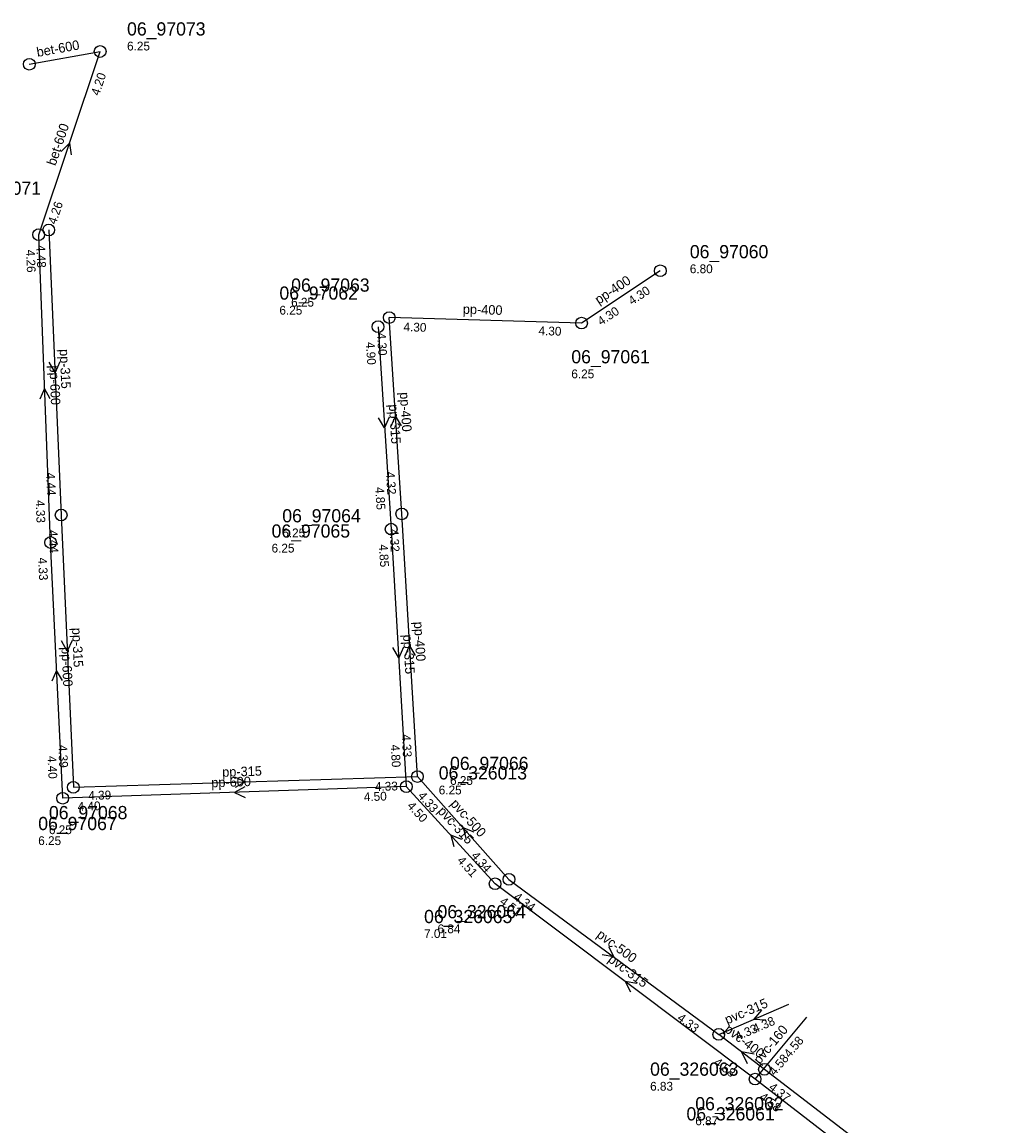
# Model space of a CAD drawing. Header units: metres. Extents: x 165220 to 165904, y 447259 to 448551.
# Tile 11 of 13: x 165492 to 165625, y 448400 to 448551. Entities that reach past the tile are written whole.
import ezdxf

# ---------------------------------------------------------------- set-up
doc = ezdxf.new("R2010")
doc.units = ezdxf.units.M

msp = doc.modelspace()

# ---------------------------------------------------------------- linework, layer by layer
at = {"layer": 'CON_BxH160x160mm', "linetype": 'Continuous'}
msp.add_lwpolyline([(165592.243, 448406.275), (165599.31, 448414.739)], dxfattribs=at)
at = {"layer": 'CON_BxH315x315mm', "linetype": 'Continuous'}
for points in [[(165495.865, 448522.162), (165497.554, 448483.258)], [(165540.788, 448508.956), (165542.575, 448481.332)], [(165497.554, 448483.258), (165499.215, 448446.104)], [(165542.575, 448481.332), (165544.647, 448446.191)], [(165499.215, 448446.104), (165546.158, 448447.57)], [(165556.762, 448432.938), (165544.647, 448446.191)], [(165592.243, 448406.275), (165556.762, 448432.938)], [(165587.28, 448412.376), (165596.861, 448416.5)], [(165624.573, 448381.291), (165592.243, 448406.275)]]:
    msp.add_lwpolyline(points, dxfattribs=at)
at = {"layer": 'CON_BxH400x400mm', "linetype": 'Continuous'}
for points in [[(165579.304, 448516.586), (165568.563, 448509.451)], [(165568.563, 448509.451), (165542.306, 448510.211)], [(165544.033, 448483.413), (165542.306, 448510.211)], [(165546.158, 448447.57), (165544.033, 448483.413)], [(165593.51, 448407.607), (165587.28, 448412.376)], [(165624.96, 448383.439), (165593.51, 448407.607)]]:
    msp.add_lwpolyline(points, dxfattribs=at)
at = {"layer": 'CON_BxH500x500mm', "linetype": 'Continuous'}
for points in [[(165546.158, 448447.57), (165558.652, 448433.539)], [(165558.652, 448433.539), (165587.28, 448412.376)]]:
    msp.add_lwpolyline(points, dxfattribs=at)
at = {"layer": 'CON_BxH600x600mm', "linetype": 'Continuous'}
for points in [[(165493.203, 448544.781), (165502.866, 448546.516)], [(165494.483, 448521.518), (165502.866, 448546.516)], [(165496.103, 448479.511), (165494.483, 448521.518)], [(165497.757, 448444.613), (165496.103, 448479.511)], [(165544.647, 448446.191), (165497.757, 448444.613)]]:
    msp.add_lwpolyline(points, dxfattribs=at)
at = {"layer": 'NOD_inspectieput'}
for centre in [(165502.87, 448546.52), (165493.2, 448544.78), (165495.86, 448522.16), (165494.48, 448521.52), (165579.3, 448516.59), (165542.31, 448510.21), (165540.79, 448508.96), (165568.56, 448509.45), (165497.55, 448483.26), (165544.03, 448483.41), (165542.58, 448481.33), (165496.1, 448479.51), (165546.16, 448447.57), (165499.21, 448446.1), (165544.65, 448446.19), (165497.76, 448444.61), (165558.65, 448433.54), (165556.76, 448432.94), (165587.28, 448412.38), (165593.51, 448407.61), (165592.24, 448406.28)]:
    msp.add_circle(centre, 0.8, dxfattribs=at)
at = {"layer": 'PIJL'}
for points in [[(165497.53, 448532.88), (165498.67, 448534.02), (165498.9, 448532.42)], [(165497.37, 448504.18), (165496.71, 448502.71), (165495.93, 448504.12)], [(165496.07, 448499.1), (165495.29, 448500.51), (165494.63, 448499.05)], [(165542.31, 448496.63), (165541.68, 448495.14), (165540.87, 448496.53)], [(165543.98, 448495.42), (165543.17, 448496.81), (165542.54, 448495.33)], [(165499.04, 448466.15), (165498.38, 448464.68), (165497.6, 448466.09)], [(165544.24, 448465.24), (165543.61, 448463.76), (165542.81, 448465.16)], [(165545.9, 448464.1), (165545.1, 448465.49), (165544.46, 448464.01)], [(165497.72, 448460.66), (165496.93, 448462.06), (165496.28, 448460.59)], [(165521.22, 448447.51), (165522.69, 448446.84), (165521.27, 448446.07)], [(165522.62, 448446.17), (165521.2, 448445.4), (165522.67, 448444.73)], [(165553.9, 448439.96), (165552.4, 448440.55), (165552.82, 448439)], [(165552.21, 448438.99), (165550.7, 448439.56), (165551.14, 448438.02)], [(165572.24, 448424.39), (165572.97, 448422.96), (165571.38, 448423.23)], [(165576.09, 448419.32), (165574.5, 448419.61), (165575.22, 448418.17)], [(165593.11, 448415.67), (165592.07, 448414.44), (165593.68, 448414.35)], [(165592.11, 448409.66), (165590.4, 448409.99), (165591.16, 448408.42)]]:
    msp.add_lwpolyline(points, dxfattribs=at)

# ---------------------------------------------------------------- texts
at = {"layer": 'DMM_BxH160x160mm'}
msp.add_text('pvc-160', height=1.3, rotation=50.14, dxfattribs=at).set_placement((165592.85, 448408.22))
at = {"layer": 'DMM_BxH315x315mm'}
for s, rotation, p in [('pp-315', -87.51, (165497.34, 448505.88)), ('pp-315', -86.3, (165542.26, 448498.33)), ('pp-315', -87.44, (165499.03, 448467.85)), ('pp-315', -86.63, (165544.2, 448466.92)), ('pp-315', 1.79, (165519.54, 448447.53)), ('pvc-315', -47.57, (165548.83, 448442.78)), ('pvc-315', -36.92, (165572.06, 448422.4)), ('pvc-315', 23.29, (165588.43, 448413.72))]:
    msp.add_text(s, height=1.3, rotation=rotation, dxfattribs=at).set_placement(p)
at = {"layer": 'DMM_BxH400x400mm'}
for s, rotation, p in [('pp-400', 33.6, (165570.91, 448511.96)), ('pp-400', -1.66, (165552.34, 448510.72)), ('pp-400', -86.31, (165543.75, 448499.99)), ('pp-400', -86.61, (165545.68, 448468.67)), ('pvc-400', -37.43, (165587.97, 448412.84))]:
    msp.add_text(s, height=1.3, rotation=rotation, dxfattribs=at).set_placement(p)
at = {"layer": 'DMM_BxH500x500mm'}
for rotation, p in [(-48.32, (165550.57, 448443.8)), (-36.47, (165570.51, 448425.75))]:
    msp.add_text('pvc-500', height=1.3, rotation=rotation, dxfattribs=at).set_placement(p)
at = {"layer": 'DMM_BxH600x600mm'}
for s, rotation, p in [('bet-600', 10.18, (165494.32, 448545.77)), ('bet-600', 71.46, (165496.78, 448530.84)), ('pp-600', -87.79, (165495.95, 448503.66)), ('pp-600', -87.29, (165497.58, 448465.22)), ('pp-600', 1.93, (165518.05, 448446.09))]:
    msp.add_text(s, height=1.3, rotation=rotation, dxfattribs=at).set_placement(p)
at = {"layer": 'INV_BxH160x160mm'}
for p in [(165596.95, 448409.1), (165594.91, 448406.66)]:
    msp.add_text('4.58', height=1.2, rotation=50.14, dxfattribs=at).set_placement(p)
at = {"layer": 'INV_BxH315x315mm'}
for s, rotation, p in [('4.48', -87.51, (165494.15, 448520.09)), ('4.90', -86.3, (165539.12, 448506.84)), ('4.44', -87.51, (165495.5, 448489.01)), ('4.85', -86.3, (165540.4, 448487.04)), ('4.44', -87.44, (165495.85, 448481.18)), ('4.85', -86.63, (165540.9, 448479.23)), ('4.39', -87.44, (165497.16, 448451.86)), ('4.80', -86.63, (165542.51, 448451.91)), ('4.33', 1.79, (165540.38, 448445.59)), ('4.39', 1.79, (165501.27, 448444.37)), ('4.50', -47.57, (165544.67, 448443.5)), ('4.51', -47.57, (165551.49, 448436.03)), ('4.51', -36.92, (165557.28, 448430.3)), ('4.38', 23.29, (165592.21, 448412.54)), ('4.33', 23.29, (165589.83, 448411.51)), ('4.58', -36.92, (165586.49, 448408.34)), ('4.58', -37.7, (165592.72, 448403.63))]:
    msp.add_text(s, height=1.2, rotation=rotation, dxfattribs=at).set_placement(p)
at = {"layer": 'INV_BxH400x400mm'}
for s, rotation, p in [('4.30', 33.6, (165575.44, 448511.86)), ('4.30', 33.6, (165571.22, 448509.06)), ('4.30', -1.66, (165544.25, 448508.35)), ('4.30', -86.31, (165540.64, 448508.1)), ('4.30', -1.66, (165562.67, 448507.82)), ('4.32', -86.31, (165541.86, 448489.13)), ('4.32', -86.61, (165542.35, 448481.31)), ('4.33', -86.61, (165544.02, 448453.29)), ('4.37', -37.54, (165594, 448404.96))]:
    msp.add_text(s, height=1.2, rotation=rotation, dxfattribs=at).set_placement(p)
at = {"layer": 'INV_BxH500x500mm'}
for s, rotation, p in [('4.33', -48.32, (165546.14, 448444.88)), ('4.34', -48.32, (165553.42, 448436.7)), ('4.34', -36.47, (165559.19, 448430.9)), ('4.33', -36.47, (165581.51, 448414.4))]:
    msp.add_text(s, height=1.2, rotation=rotation, dxfattribs=at).set_placement(p)
at = {"layer": 'INV_BxH600x600mm'}
for s, rotation, p in [('4.20', 71.46, (165502.72, 448540.41)), ('4.26', 71.46, (165496.83, 448522.84)), ('4.26', -87.79, (165492.76, 448519.45)), ('4.33', -87.79, (165494.08, 448485.28)), ('4.33', -87.29, (165494.4, 448477.43)), ('4.40', -87.29, (165495.68, 448450.36)), ('4.50', 1.93, (165538.87, 448444.2)), ('4.40', 1.93, (165499.82, 448442.88))]:
    msp.add_text(s, height=1.2, rotation=rotation, dxfattribs=at).set_placement(p)
at = {"layer": 'NLV_inspectieput'}
for s, p in [('6.25', (165506.54, 448546.66)), ('6.80', (165583.33, 448516.26)), ('6.25', (165528.93, 448511.7)), ('6.25', (165527.33, 448510.61)), ('6.25', (165567.16, 448501.92)), ('6.25', (165527.72, 448480.22)), ('6.25', (165526.26, 448478.14)), ('6.25', (165550.61, 448446.43)), ('6.25', (165549.07, 448445.13)), ('6.25', (165495.88, 448439.71)), ('6.25', (165494.42, 448438.22)), ('7.01', (165547.07, 448425.53)), ('6.84', (165548.9, 448426.19)), ('6.83', (165577.91, 448404.7)), ('6.87', (165584.07, 448399.98))]:
    msp.add_text(s, height=1.2, dxfattribs=at).set_placement(p)
at = {"layer": 'NNR_inspectieput'}
for s, p in [('06_97073', (165506.54, 448548.7)), ('06_97071', (165484.09, 448526.96)), ('06_97060', (165583.33, 448518.3)), ('06_97063', (165528.93, 448513.74)), ('06_97062', (165527.33, 448512.65)), ('06_97061', (165567.16, 448503.96)), ('06_97064', (165527.72, 448482.26)), ('06_97065', (165526.26, 448480.18)), ('06_326013', (165549.07, 448447.17)), ('06_97066', (165550.61, 448448.47)), ('06_97068', (165495.88, 448441.75)), ('06_97067', (165494.42, 448440.26)), ('06_326065', (165547.07, 448427.57)), ('06_326064', (165548.9, 448428.23)), ('06_326063', (165577.91, 448406.74)), ('06_326062', (165584.07, 448402.02)), ('06_326061', (165582.87, 448400.64))]:
    msp.add_text(s, height=1.8, dxfattribs=at).set_placement(p)

doc.saveas('drawing.dxf')
